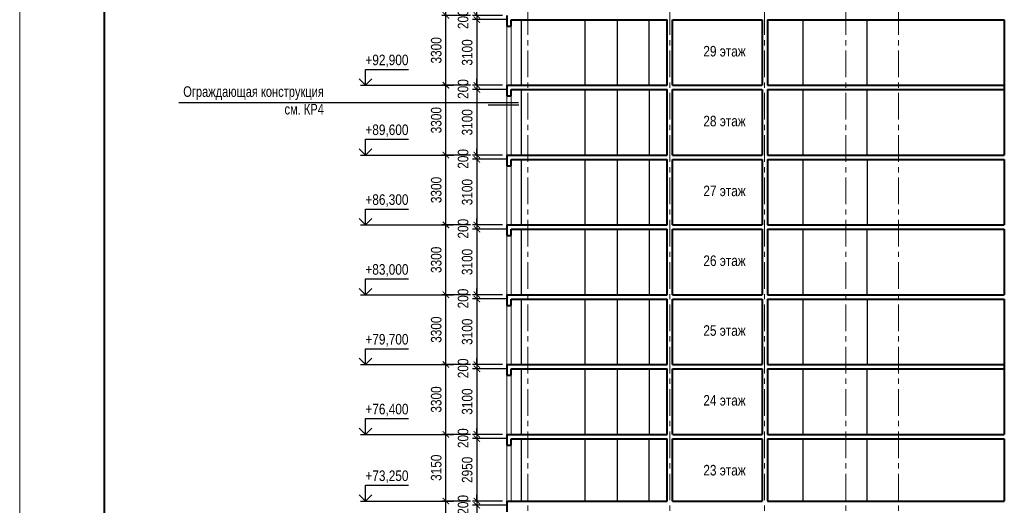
# Model space of a CAD drawing. Header units: millimetres. Extents: x 12039 to 98410, y -32246 to 145954.
# Tile 14 of 17: x 12039 to 58541, y 80404 to 103354. Entities that reach past the tile are written whole.
import ezdxf

# ---------------------------------------------------------------- set-up
doc = ezdxf.new("R2010")
doc.units = ezdxf.units.MM
doc.linetypes.add('CENTER', pattern=[2, 1.25, -0.25, 0.25, -0.25])
for name, color, linetype, lineweight in [('СК-040-С(тены)', 12, 'Continuous', 40), ('СК-050-П(литы перекрытия)', 5, 'Continuous', 40), ('СК-100-О(си)', 7, 'CENTER', 15), ('СК-110-О-РАЗМЕРЫ', 7, 'Continuous', 15), ('СК-200-Р(амка)', 7, 'Continuous', 40), ('СК-210-Р-РАМКА ЛИНИИ ТОНКИЕ', 7, 'Continuous', 15), ('СК-400-Т(екст)', 7, 'Continuous', 20)]:
    doc.layers.add(name, color=color, linetype=linetype, lineweight=lineweight)
for name, color, linetype in [('Т-ВЫНОСКИ.АР-061', 7, 'Continuous'), ('текст', 7, 'Continuous'), ('Чертеж и Рисунок', 7, 'Continuous')]:
    doc.layers.add(name, color=color, linetype=linetype)
doc.styles.add('RUSS', font='arial.ttf', dxfattribs={"width": 0.8})
doc.styles.get("Standard").update_dxf_attribs({"font": 'arial.ttf'})
doc.dimstyles.new('100-200', dxfattribs={"dimscale": 0, "dimtxt": 500, "dimasz": 300, "dimexe": 200, "dimexo": 200, "dimgap": 200, "dimtad": 1, "dimdec": 0, "dimzin": 0, "dimdsep": 46, "dimtxsty": 'Standard', "dimblk": 'ARCHTICK', "dimcen": 0.096, "dimdle": 200, "dimclrd": 7, "dimclre": 7, "dimclrt": 256, "dimadec": 0, "dimazin": 0, "dimtfac": 1, "dimtdec": 0, "dimtmove": 2, "dimatfit": 3, "dimldrblk": 'OBLIQUE', "dimfxl": 1, "dimtolj": 1, "dimtzin": 0, "dimarcsym": 0})

# ---------------------------------------------------------------- blocks, each defined once
blk = doc.blocks.new('_ArchTick')
at = {"color": 0, "linetype": 'ByBlock', "const_width": 0.15}
blk.add_lwpolyline([(-0.5, -0.5), (0.5, 0.5)], dxfattribs=at)
blk = doc.blocks.new('*D46')
at = {"layer": 'Defpoints', "color": 0, "transparency": 16777216}
for p in [(32169, 103555), (33531, 103555), (33531, 100255)]:
    blk.add_point(p, dxfattribs=at)
at = {"layer": 'СК-110-О-РАЗМЕРЫ', "color": 7, "lineweight": -2, "transparency": 16777216}
for p, q in [((32169, 100055), (32169, 103755)), ((33331, 103555), (31969, 103555)), ((33331, 100255), (31969, 100255))]:
    blk.add_line(p, q, dxfattribs=at)
at = {"layer": 'СК-110-О-РАЗМЕРЫ', "color": 7, "lineweight": -2, "transparency": 16777216, "xscale": 300, "yscale": 300, "zscale": 300}
for p, rotation in [((32169, 103555), 90), ((32169, 100255), 270)]:
    blk.add_blockref('_ArchTick', p, dxfattribs=dict(at, rotation=rotation))
at = {"layer": 'СК-110-О-РАЗМЕРЫ', "transparency": 16777216, "insert": (31713, 101905), "char_height": 500, "attachment_point": 5, "rotation": 90, "style": 'RUSS'}
blk.add_mtext('\\A1;3300', dxfattribs=at)
blk = doc.blocks.new('_Oblique')
at = {"color": 0, "linetype": 'ByBlock', "lineweight": -2}
blk.add_line((-0.5, -0.5), (0.5, 0.5), dxfattribs=at)
blk = doc.blocks.new('*D47')
at = {"layer": 'Defpoints', "color": 0, "transparency": 16777216}
for p in [(33631, 103355), (35041, 103555), (35245, 103355)]:
    blk.add_point(p, dxfattribs=at)
at = {"layer": 'СК-110-О-РАЗМЕРЫ', "color": 7, "lineweight": -2, "transparency": 16777216}
for p, q in [((33631, 103555), (33631, 103855)), ((34841, 103555), (33431, 103555)), ((35045, 103355), (33431, 103355)), ((33631, 103555), (33631, 103355)), ((33631, 103355), (33631, 103055))]:
    blk.add_line(p, q, dxfattribs=at)
at = {"layer": 'СК-110-О-РАЗМЕРЫ', "color": 7, "lineweight": -2, "transparency": 16777216, "xscale": 300, "yscale": 300, "zscale": 300}
for p, rotation in [((33631, 103555), 270), ((33631, 103355), 90)]:
    blk.add_blockref('_ArchTick', p, dxfattribs=dict(at, rotation=rotation))
at = {"layer": 'СК-110-О-РАЗМЕРЫ', "transparency": 16777216, "insert": (32981, 103376), "char_height": 500, "attachment_point": 5, "rotation": 90, "style": 'RUSS'}
blk.add_mtext('\\A1;200', dxfattribs=at)
blk = doc.blocks.new('*D48')
at = {"layer": 'Defpoints', "color": 0, "transparency": 16777216}
for p in [(34817, 103355), (33631, 100255), (34539, 100255)]:
    blk.add_point(p, dxfattribs=at)
at = {"layer": 'СК-110-О-РАЗМЕРЫ', "color": 7, "lineweight": -2, "transparency": 16777216}
for p, q in [((34617, 103355), (33431, 103355)), ((33631, 103555), (33631, 100055)), ((34339, 100255), (33431, 100255))]:
    blk.add_line(p, q, dxfattribs=at)
at = {"layer": 'СК-110-О-РАЗМЕРЫ', "color": 7, "lineweight": -2, "transparency": 16777216, "xscale": 300, "yscale": 300, "zscale": 300}
for p, rotation in [((33631, 103355), 90), ((33631, 100255), 270)]:
    blk.add_blockref('_ArchTick', p, dxfattribs=dict(at, rotation=rotation))
at = {"layer": 'СК-110-О-РАЗМЕРЫ', "transparency": 16777216, "insert": (33175, 101805), "char_height": 500, "attachment_point": 5, "rotation": 90, "style": 'RUSS'}
blk.add_mtext('\\A1;3100', dxfattribs=at)
blk = doc.blocks.new('*D49')
at = {"layer": 'Defpoints', "color": 0, "transparency": 16777216}
for p in [(32169, 100255), (33531, 100255), (33531, 96955)]:
    blk.add_point(p, dxfattribs=at)
at = {"layer": 'СК-110-О-РАЗМЕРЫ', "color": 7, "lineweight": -2, "transparency": 16777216}
for p, q in [((32169, 96755), (32169, 100455)), ((33331, 100255), (31969, 100255)), ((33331, 96955), (31969, 96955))]:
    blk.add_line(p, q, dxfattribs=at)
at = {"layer": 'СК-110-О-РАЗМЕРЫ', "color": 7, "lineweight": -2, "transparency": 16777216, "xscale": 300, "yscale": 300, "zscale": 300}
for p, rotation in [((32169, 100255), 90), ((32169, 96955), 270)]:
    blk.add_blockref('_ArchTick', p, dxfattribs=dict(at, rotation=rotation))
at = {"layer": 'СК-110-О-РАЗМЕРЫ', "transparency": 16777216, "insert": (31713, 98605), "char_height": 500, "attachment_point": 5, "rotation": 90, "style": 'RUSS'}
blk.add_mtext('\\A1;3300', dxfattribs=at)
blk = doc.blocks.new('*D50')
at = {"layer": 'Defpoints', "color": 0, "transparency": 16777216}
for p in [(33631, 100055), (35041, 100255), (35245, 100055)]:
    blk.add_point(p, dxfattribs=at)
at = {"layer": 'СК-110-О-РАЗМЕРЫ', "color": 7, "lineweight": -2, "transparency": 16777216}
for p, q in [((33631, 100255), (33631, 100555)), ((34841, 100255), (33431, 100255)), ((35045, 100055), (33431, 100055)), ((33631, 100255), (33631, 100055)), ((33631, 100055), (33631, 99755))]:
    blk.add_line(p, q, dxfattribs=at)
at = {"layer": 'СК-110-О-РАЗМЕРЫ', "color": 7, "lineweight": -2, "transparency": 16777216, "xscale": 300, "yscale": 300, "zscale": 300}
for p, rotation in [((33631, 100255), 270), ((33631, 100055), 90)]:
    blk.add_blockref('_ArchTick', p, dxfattribs=dict(at, rotation=rotation))
at = {"layer": 'СК-110-О-РАЗМЕРЫ', "transparency": 16777216, "insert": (32981, 100076), "char_height": 500, "attachment_point": 5, "rotation": 90, "style": 'RUSS'}
blk.add_mtext('\\A1;200', dxfattribs=at)
blk = doc.blocks.new('*D51')
at = {"layer": 'Defpoints', "color": 0, "transparency": 16777216}
for p in [(34817, 100055), (33631, 96955), (34539, 96955)]:
    blk.add_point(p, dxfattribs=at)
at = {"layer": 'СК-110-О-РАЗМЕРЫ', "color": 7, "lineweight": -2, "transparency": 16777216}
for p, q in [((34617, 100055), (33431, 100055)), ((33631, 100255), (33631, 96755)), ((34339, 96955), (33431, 96955))]:
    blk.add_line(p, q, dxfattribs=at)
at = {"layer": 'СК-110-О-РАЗМЕРЫ', "color": 7, "lineweight": -2, "transparency": 16777216, "xscale": 300, "yscale": 300, "zscale": 300}
for p, rotation in [((33631, 100055), 90), ((33631, 96955), 270)]:
    blk.add_blockref('_ArchTick', p, dxfattribs=dict(at, rotation=rotation))
at = {"layer": 'СК-110-О-РАЗМЕРЫ', "transparency": 16777216, "insert": (33175, 98505), "char_height": 500, "attachment_point": 5, "rotation": 90, "style": 'RUSS'}
blk.add_mtext('\\A1;3100', dxfattribs=at)
blk = doc.blocks.new('*D52')
at = {"layer": 'Defpoints', "color": 0, "transparency": 16777216}
for p in [(32169, 96955), (33531, 96955), (33531, 93655)]:
    blk.add_point(p, dxfattribs=at)
at = {"layer": 'СК-110-О-РАЗМЕРЫ', "color": 7, "lineweight": -2, "transparency": 16777216}
for p, q in [((33331, 96955), (31969, 96955)), ((32169, 93455), (32169, 97155)), ((33331, 93655), (31969, 93655))]:
    blk.add_line(p, q, dxfattribs=at)
at = {"layer": 'СК-110-О-РАЗМЕРЫ', "color": 7, "lineweight": -2, "transparency": 16777216, "xscale": 300, "yscale": 300, "zscale": 300}
for p, rotation in [((32169, 96955), 90), ((32169, 93655), 270)]:
    blk.add_blockref('_ArchTick', p, dxfattribs=dict(at, rotation=rotation))
at = {"layer": 'СК-110-О-РАЗМЕРЫ', "transparency": 16777216, "insert": (31713, 95305), "char_height": 500, "attachment_point": 5, "rotation": 90, "style": 'RUSS'}
blk.add_mtext('\\A1;3300', dxfattribs=at)
blk = doc.blocks.new('*D53')
at = {"layer": 'Defpoints', "color": 0, "transparency": 16777216}
for p in [(33631, 96755), (35041, 96955), (35245, 96755)]:
    blk.add_point(p, dxfattribs=at)
at = {"layer": 'СК-110-О-РАЗМЕРЫ', "color": 7, "lineweight": -2, "transparency": 16777216}
for p, q in [((33631, 96955), (33631, 97255)), ((34841, 96955), (33431, 96955)), ((35045, 96755), (33431, 96755)), ((33631, 96955), (33631, 96755)), ((33631, 96755), (33631, 96455))]:
    blk.add_line(p, q, dxfattribs=at)
at = {"layer": 'СК-110-О-РАЗМЕРЫ', "color": 7, "lineweight": -2, "transparency": 16777216, "xscale": 300, "yscale": 300, "zscale": 300}
for p, rotation in [((33631, 96955), 270), ((33631, 96755), 90)]:
    blk.add_blockref('_ArchTick', p, dxfattribs=dict(at, rotation=rotation))
at = {"layer": 'СК-110-О-РАЗМЕРЫ', "transparency": 16777216, "insert": (32981, 96776), "char_height": 500, "attachment_point": 5, "rotation": 90, "style": 'RUSS'}
blk.add_mtext('\\A1;200', dxfattribs=at)
blk = doc.blocks.new('*D54')
at = {"layer": 'Defpoints', "color": 0, "transparency": 16777216}
for p in [(34817, 96755), (33631, 93655), (34539, 93655)]:
    blk.add_point(p, dxfattribs=at)
at = {"layer": 'СК-110-О-РАЗМЕРЫ', "color": 7, "lineweight": -2, "transparency": 16777216}
for p, q in [((34617, 96755), (33431, 96755)), ((33631, 96955), (33631, 93455)), ((34339, 93655), (33431, 93655))]:
    blk.add_line(p, q, dxfattribs=at)
at = {"layer": 'СК-110-О-РАЗМЕРЫ', "color": 7, "lineweight": -2, "transparency": 16777216, "xscale": 300, "yscale": 300, "zscale": 300}
for p, rotation in [((33631, 96755), 90), ((33631, 93655), 270)]:
    blk.add_blockref('_ArchTick', p, dxfattribs=dict(at, rotation=rotation))
at = {"layer": 'СК-110-О-РАЗМЕРЫ', "transparency": 16777216, "insert": (33175, 95205), "char_height": 500, "attachment_point": 5, "rotation": 90, "style": 'RUSS'}
blk.add_mtext('\\A1;3100', dxfattribs=at)
blk = doc.blocks.new('*D55')
at = {"layer": 'Defpoints', "color": 0, "transparency": 16777216}
for p in [(32169, 93655), (33531, 93655), (33531, 90355)]:
    blk.add_point(p, dxfattribs=at)
at = {"layer": 'СК-110-О-РАЗМЕРЫ', "color": 7, "lineweight": -2, "transparency": 16777216}
for p, q in [((33331, 93655), (31969, 93655)), ((32169, 90155), (32169, 93855)), ((33331, 90355), (31969, 90355))]:
    blk.add_line(p, q, dxfattribs=at)
at = {"layer": 'СК-110-О-РАЗМЕРЫ', "color": 7, "lineweight": -2, "transparency": 16777216, "xscale": 300, "yscale": 300, "zscale": 300}
for p, rotation in [((32169, 93655), 90), ((32169, 90355), 270)]:
    blk.add_blockref('_ArchTick', p, dxfattribs=dict(at, rotation=rotation))
at = {"layer": 'СК-110-О-РАЗМЕРЫ', "transparency": 16777216, "insert": (31713, 92005), "char_height": 500, "attachment_point": 5, "rotation": 90, "style": 'RUSS'}
blk.add_mtext('\\A1;3300', dxfattribs=at)
blk = doc.blocks.new('*D56')
at = {"layer": 'Defpoints', "color": 0, "transparency": 16777216}
for p in [(35041, 93655), (33631, 93455), (35245, 93455)]:
    blk.add_point(p, dxfattribs=at)
at = {"layer": 'СК-110-О-РАЗМЕРЫ', "color": 7, "lineweight": -2, "transparency": 16777216}
for p, q in [((33631, 93655), (33631, 93955)), ((34841, 93655), (33431, 93655)), ((33631, 93655), (33631, 93455)), ((35045, 93455), (33431, 93455)), ((33631, 93455), (33631, 93155))]:
    blk.add_line(p, q, dxfattribs=at)
at = {"layer": 'СК-110-О-РАЗМЕРЫ', "color": 7, "lineweight": -2, "transparency": 16777216, "xscale": 300, "yscale": 300, "zscale": 300}
for p, rotation in [((33631, 93655), 270), ((33631, 93455), 90)]:
    blk.add_blockref('_ArchTick', p, dxfattribs=dict(at, rotation=rotation))
at = {"layer": 'СК-110-О-РАЗМЕРЫ', "transparency": 16777216, "insert": (32981, 93476), "char_height": 500, "attachment_point": 5, "rotation": 90, "style": 'RUSS'}
blk.add_mtext('\\A1;200', dxfattribs=at)
blk = doc.blocks.new('*D57')
at = {"layer": 'Defpoints', "color": 0, "transparency": 16777216}
for p in [(34817, 93455), (33631, 90355), (34539, 90355)]:
    blk.add_point(p, dxfattribs=at)
at = {"layer": 'СК-110-О-РАЗМЕРЫ', "color": 7, "lineweight": -2, "transparency": 16777216}
for p, q in [((33631, 93655), (33631, 90155)), ((34617, 93455), (33431, 93455)), ((34339, 90355), (33431, 90355))]:
    blk.add_line(p, q, dxfattribs=at)
at = {"layer": 'СК-110-О-РАЗМЕРЫ', "color": 7, "lineweight": -2, "transparency": 16777216, "xscale": 300, "yscale": 300, "zscale": 300}
for p, rotation in [((33631, 93455), 90), ((33631, 90355), 270)]:
    blk.add_blockref('_ArchTick', p, dxfattribs=dict(at, rotation=rotation))
at = {"layer": 'СК-110-О-РАЗМЕРЫ', "transparency": 16777216, "insert": (33175, 91905), "char_height": 500, "attachment_point": 5, "rotation": 90, "style": 'RUSS'}
blk.add_mtext('\\A1;3100', dxfattribs=at)
blk = doc.blocks.new('*D58')
at = {"layer": 'Defpoints', "color": 0, "transparency": 16777216}
for p in [(32169, 90355), (33531, 90355), (33531, 87055)]:
    blk.add_point(p, dxfattribs=at)
at = {"layer": 'СК-110-О-РАЗМЕРЫ', "color": 7, "lineweight": -2, "transparency": 16777216}
for p, q in [((33331, 90355), (31969, 90355)), ((32169, 86855), (32169, 90555)), ((33331, 87055), (31969, 87055))]:
    blk.add_line(p, q, dxfattribs=at)
at = {"layer": 'СК-110-О-РАЗМЕРЫ', "color": 7, "lineweight": -2, "transparency": 16777216, "xscale": 300, "yscale": 300, "zscale": 300}
for p, rotation in [((32169, 90355), 90), ((32169, 87055), 270)]:
    blk.add_blockref('_ArchTick', p, dxfattribs=dict(at, rotation=rotation))
at = {"layer": 'СК-110-О-РАЗМЕРЫ', "transparency": 16777216, "insert": (31713, 88705), "char_height": 500, "attachment_point": 5, "rotation": 90, "style": 'RUSS'}
blk.add_mtext('\\A1;3300', dxfattribs=at)
blk = doc.blocks.new('*D59')
at = {"layer": 'Defpoints', "color": 0, "transparency": 16777216}
for p in [(35041, 90355), (33631, 90155), (35245, 90155)]:
    blk.add_point(p, dxfattribs=at)
at = {"layer": 'СК-110-О-РАЗМЕРЫ', "color": 7, "lineweight": -2, "transparency": 16777216}
for p, q in [((34841, 90355), (33431, 90355)), ((33631, 90355), (33631, 90655)), ((33631, 90355), (33631, 90155)), ((35045, 90155), (33431, 90155)), ((33631, 90155), (33631, 89855))]:
    blk.add_line(p, q, dxfattribs=at)
at = {"layer": 'СК-110-О-РАЗМЕРЫ', "color": 7, "lineweight": -2, "transparency": 16777216, "xscale": 300, "yscale": 300, "zscale": 300}
for p, rotation in [((33631, 90355), 270), ((33631, 90155), 90)]:
    blk.add_blockref('_ArchTick', p, dxfattribs=dict(at, rotation=rotation))
at = {"layer": 'СК-110-О-РАЗМЕРЫ', "transparency": 16777216, "insert": (32981, 90176), "char_height": 500, "attachment_point": 5, "rotation": 90, "style": 'RUSS'}
blk.add_mtext('\\A1;200', dxfattribs=at)
blk = doc.blocks.new('*D60')
at = {"layer": 'Defpoints', "color": 0, "transparency": 16777216}
for p in [(34817, 90155), (33631, 87055), (34539, 87055)]:
    blk.add_point(p, dxfattribs=at)
at = {"layer": 'СК-110-О-РАЗМЕРЫ', "color": 7, "lineweight": -2, "transparency": 16777216}
for p, q in [((33631, 90355), (33631, 86855)), ((34617, 90155), (33431, 90155)), ((34339, 87055), (33431, 87055))]:
    blk.add_line(p, q, dxfattribs=at)
at = {"layer": 'СК-110-О-РАЗМЕРЫ', "color": 7, "lineweight": -2, "transparency": 16777216, "xscale": 300, "yscale": 300, "zscale": 300}
for p, rotation in [((33631, 90155), 90), ((33631, 87055), 270)]:
    blk.add_blockref('_ArchTick', p, dxfattribs=dict(at, rotation=rotation))
at = {"layer": 'СК-110-О-РАЗМЕРЫ', "transparency": 16777216, "insert": (33175, 88605), "char_height": 500, "attachment_point": 5, "rotation": 90, "style": 'RUSS'}
blk.add_mtext('\\A1;3100', dxfattribs=at)
blk = doc.blocks.new('*D61')
at = {"layer": 'Defpoints', "color": 0, "transparency": 16777216}
for p in [(32169, 87055), (33531, 87055), (33531, 83755)]:
    blk.add_point(p, dxfattribs=at)
at = {"layer": 'СК-110-О-РАЗМЕРЫ', "color": 7, "lineweight": -2, "transparency": 16777216}
for p, q in [((33331, 87055), (31969, 87055)), ((32169, 83555), (32169, 87255)), ((33331, 83755), (31969, 83755))]:
    blk.add_line(p, q, dxfattribs=at)
at = {"layer": 'СК-110-О-РАЗМЕРЫ', "color": 7, "lineweight": -2, "transparency": 16777216, "xscale": 300, "yscale": 300, "zscale": 300}
for p, rotation in [((32169, 87055), 90), ((32169, 83755), 270)]:
    blk.add_blockref('_ArchTick', p, dxfattribs=dict(at, rotation=rotation))
at = {"layer": 'СК-110-О-РАЗМЕРЫ', "transparency": 16777216, "insert": (31713, 85405), "char_height": 500, "attachment_point": 5, "rotation": 90, "style": 'RUSS'}
blk.add_mtext('\\A1;3300', dxfattribs=at)
blk = doc.blocks.new('*D62')
at = {"layer": 'Defpoints', "color": 0, "transparency": 16777216}
for p in [(35041, 87055), (33631, 86855), (35245, 86855)]:
    blk.add_point(p, dxfattribs=at)
at = {"layer": 'СК-110-О-РАЗМЕРЫ', "color": 7, "lineweight": -2, "transparency": 16777216}
for p, q in [((34841, 87055), (33431, 87055)), ((33631, 87055), (33631, 87355)), ((33631, 87055), (33631, 86855)), ((35045, 86855), (33431, 86855)), ((33631, 86855), (33631, 86555))]:
    blk.add_line(p, q, dxfattribs=at)
at = {"layer": 'СК-110-О-РАЗМЕРЫ', "color": 7, "lineweight": -2, "transparency": 16777216, "xscale": 300, "yscale": 300, "zscale": 300}
for p, rotation in [((33631, 87055), 270), ((33631, 86855), 90)]:
    blk.add_blockref('_ArchTick', p, dxfattribs=dict(at, rotation=rotation))
at = {"layer": 'СК-110-О-РАЗМЕРЫ', "transparency": 16777216, "insert": (32981, 86876), "char_height": 500, "attachment_point": 5, "rotation": 90, "style": 'RUSS'}
blk.add_mtext('\\A1;200', dxfattribs=at)
blk = doc.blocks.new('*D63')
at = {"layer": 'Defpoints', "color": 0, "transparency": 16777216}
for p in [(34817, 86855), (33631, 83755), (34539, 83755)]:
    blk.add_point(p, dxfattribs=at)
at = {"layer": 'СК-110-О-РАЗМЕРЫ', "color": 7, "lineweight": -2, "transparency": 16777216}
for p, q in [((33631, 87055), (33631, 83555)), ((34617, 86855), (33431, 86855)), ((34339, 83755), (33431, 83755))]:
    blk.add_line(p, q, dxfattribs=at)
at = {"layer": 'СК-110-О-РАЗМЕРЫ', "color": 7, "lineweight": -2, "transparency": 16777216, "xscale": 300, "yscale": 300, "zscale": 300}
for p, rotation in [((33631, 86855), 90), ((33631, 83755), 270)]:
    blk.add_blockref('_ArchTick', p, dxfattribs=dict(at, rotation=rotation))
at = {"layer": 'СК-110-О-РАЗМЕРЫ', "transparency": 16777216, "insert": (33175, 85305), "char_height": 500, "attachment_point": 5, "rotation": 90, "style": 'RUSS'}
blk.add_mtext('\\A1;3100', dxfattribs=at)
blk = doc.blocks.new('*D64')
at = {"layer": 'Defpoints', "color": 0, "transparency": 16777216}
for p in [(32169, 83755), (33531, 83755), (33531, 80605)]:
    blk.add_point(p, dxfattribs=at)
at = {"layer": 'СК-110-О-РАЗМЕРЫ', "color": 7, "lineweight": -2, "transparency": 16777216}
for p, q in [((33331, 83755), (31969, 83755)), ((32169, 80405), (32169, 83955)), ((33331, 80605), (31969, 80605))]:
    blk.add_line(p, q, dxfattribs=at)
at = {"layer": 'СК-110-О-РАЗМЕРЫ', "color": 7, "lineweight": -2, "transparency": 16777216, "xscale": 300, "yscale": 300, "zscale": 300}
for p, rotation in [((32169, 83755), 90), ((32169, 80605), 270)]:
    blk.add_blockref('_ArchTick', p, dxfattribs=dict(at, rotation=rotation))
at = {"layer": 'СК-110-О-РАЗМЕРЫ', "transparency": 16777216, "insert": (31713, 82180), "char_height": 500, "attachment_point": 5, "rotation": 90, "style": 'RUSS'}
blk.add_mtext('\\A1;3150', dxfattribs=at)
blk = doc.blocks.new('*D65')
at = {"layer": 'Defpoints', "color": 0, "transparency": 16777216}
for p in [(35041, 83755), (33631, 83555), (35245, 83555)]:
    blk.add_point(p, dxfattribs=at)
at = {"layer": 'СК-110-О-РАЗМЕРЫ', "color": 7, "lineweight": -2, "transparency": 16777216}
for p, q in [((34841, 83755), (33431, 83755)), ((33631, 83755), (33631, 84055)), ((33631, 83755), (33631, 83555)), ((35045, 83555), (33431, 83555)), ((33631, 83555), (33631, 83255))]:
    blk.add_line(p, q, dxfattribs=at)
at = {"layer": 'СК-110-О-РАЗМЕРЫ', "color": 7, "lineweight": -2, "transparency": 16777216, "xscale": 300, "yscale": 300, "zscale": 300}
for p, rotation in [((33631, 83755), 270), ((33631, 83555), 90)]:
    blk.add_blockref('_ArchTick', p, dxfattribs=dict(at, rotation=rotation))
at = {"layer": 'СК-110-О-РАЗМЕРЫ', "transparency": 16777216, "insert": (32981, 83576), "char_height": 500, "attachment_point": 5, "rotation": 90, "style": 'RUSS'}
blk.add_mtext('\\A1;200', dxfattribs=at)
blk = doc.blocks.new('*D66')
at = {"layer": 'Defpoints', "color": 0, "transparency": 16777216}
for p in [(34817, 83555), (33631, 80605), (34539, 80605)]:
    blk.add_point(p, dxfattribs=at)
at = {"layer": 'СК-110-О-РАЗМЕРЫ', "color": 7, "lineweight": -2, "transparency": 16777216}
for p, q in [((33631, 83755), (33631, 80405)), ((34617, 83555), (33431, 83555)), ((34339, 80605), (33431, 80605))]:
    blk.add_line(p, q, dxfattribs=at)
at = {"layer": 'СК-110-О-РАЗМЕРЫ', "color": 7, "lineweight": -2, "transparency": 16777216, "xscale": 300, "yscale": 300, "zscale": 300}
for p, rotation in [((33631, 83555), 90), ((33631, 80605), 270)]:
    blk.add_blockref('_ArchTick', p, dxfattribs=dict(at, rotation=rotation))
at = {"layer": 'СК-110-О-РАЗМЕРЫ', "transparency": 16777216, "insert": (33175, 82080), "char_height": 500, "attachment_point": 5, "rotation": 90, "style": 'RUSS'}
blk.add_mtext('\\A1;2950', dxfattribs=at)
blk = doc.blocks.new('*D67')
at = {"layer": 'Defpoints', "color": 0, "transparency": 16777216}
for p in [(32169, 80605), (33531, 80605), (33531, 77455)]:
    blk.add_point(p, dxfattribs=at)
at = {"layer": 'СК-110-О-РАЗМЕРЫ', "color": 7, "lineweight": -2, "transparency": 16777216}
for p, q in [((33331, 80605), (31969, 80605)), ((32169, 77255), (32169, 80805)), ((33331, 77455), (31969, 77455))]:
    blk.add_line(p, q, dxfattribs=at)
at = {"layer": 'СК-110-О-РАЗМЕРЫ', "color": 7, "lineweight": -2, "transparency": 16777216, "xscale": 300, "yscale": 300, "zscale": 300}
for p, rotation in [((32169, 80605), 90), ((32169, 77455), 270)]:
    blk.add_blockref('_ArchTick', p, dxfattribs=dict(at, rotation=rotation))
at = {"layer": 'СК-110-О-РАЗМЕРЫ', "transparency": 16777216, "insert": (31713, 79030), "char_height": 500, "attachment_point": 5, "rotation": 90, "style": 'RUSS'}
blk.add_mtext('\\A1;3150', dxfattribs=at)
blk = doc.blocks.new('*D68')
at = {"layer": 'Defpoints', "color": 0, "transparency": 16777216}
for p in [(35041, 80605), (33631, 80405), (35245, 80405)]:
    blk.add_point(p, dxfattribs=at)
at = {"layer": 'СК-110-О-РАЗМЕРЫ', "color": 7, "lineweight": -2, "transparency": 16777216}
for p, q in [((34841, 80605), (33431, 80605)), ((33631, 80605), (33631, 80905)), ((33631, 80605), (33631, 80405)), ((35045, 80405), (33431, 80405)), ((33631, 80405), (33631, 80105))]:
    blk.add_line(p, q, dxfattribs=at)
at = {"layer": 'СК-110-О-РАЗМЕРЫ', "color": 7, "lineweight": -2, "transparency": 16777216, "xscale": 300, "yscale": 300, "zscale": 300}
for p, rotation in [((33631, 80605), 270), ((33631, 80405), 90)]:
    blk.add_blockref('_ArchTick', p, dxfattribs=dict(at, rotation=rotation))
at = {"layer": 'СК-110-О-РАЗМЕРЫ', "transparency": 16777216, "insert": (32981, 80426), "char_height": 500, "attachment_point": 5, "rotation": 90, "style": 'RUSS'}
blk.add_mtext('\\A1;200', dxfattribs=at)
blk = doc.blocks.new('*D69')
at = {"layer": 'Defpoints', "color": 0, "transparency": 16777216}
for p in [(34817, 80405), (33631, 77455), (34539, 77455)]:
    blk.add_point(p, dxfattribs=at)
at = {"layer": 'СК-110-О-РАЗМЕРЫ', "color": 7, "lineweight": -2, "transparency": 16777216}
for p, q in [((33631, 80605), (33631, 77255)), ((34617, 80405), (33431, 80405)), ((34339, 77455), (33431, 77455))]:
    blk.add_line(p, q, dxfattribs=at)
at = {"layer": 'СК-110-О-РАЗМЕРЫ', "color": 7, "lineweight": -2, "transparency": 16777216, "xscale": 300, "yscale": 300, "zscale": 300}
for p, rotation in [((33631, 80405), 90), ((33631, 77455), 270)]:
    blk.add_blockref('_ArchTick', p, dxfattribs=dict(at, rotation=rotation))
at = {"layer": 'СК-110-О-РАЗМЕРЫ', "transparency": 16777216, "insert": (33175, 78930), "char_height": 500, "attachment_point": 5, "rotation": 90, "style": 'RUSS'}
blk.add_mtext('\\A1;2950', dxfattribs=at)

msp = doc.modelspace()

# ---------------------------------------------------------------- linework, layer by layer
at = {"layer": 'СК-040-С(тены)', "lineweight": 30}
for p, q in [((35740.5, 100253.3), (35740.5, 103353.3)), ((38740.5, 100253.3), (38740.5, 103353.3)), ((40258, 103353.3), (40258, 100253.3)), ((41758, 103353.3), (41758, 100253.3)), ((49020.1, 103353.3), (49020.1, 100253.3)), ((52055.6, 103353.3), (52055.6, 100253.3)), ((35740.5, 96953.3), (35740.5, 100053.3)), ((38740.5, 96953.3), (38740.5, 100053.3)), ((40260.5, 100053.3), (40260.5, 96953.3)), ((41760.5, 100053.3), (41760.5, 96953.3)), ((49020.1, 100053.3), (49020.1, 96953.3)), ((52055.6, 100053.3), (52055.6, 96953.3)), ((35740.5, 93653.3), (35740.5, 96753.3)), ((38740.5, 93653.3), (38740.5, 96753.3)), ((40261.8, 96753.3), (40261.8, 93653.3)), ((41761.8, 96753.3), (41761.8, 93653.3)), ((49022.6, 96753.3), (49022.6, 93653.3)), ((52058.1, 96753.3), (52058.1, 93653.3)), ((35740.5, 90353.3), (35740.5, 93453.3)), ((38740.5, 90353.3), (38740.5, 93453.3)), ((40261.8, 93453.3), (40261.8, 90353.3)), ((41761.8, 93453.3), (41761.8, 90353.3)), ((49020.1, 93453.3), (49020.1, 90353.3)), ((52055.6, 93453.3), (52055.6, 90353.3)), ((35740.5, 87053.3), (35740.5, 90153.3)), ((38740.5, 87053.3), (38740.5, 90153.3)), ((40260.5, 90153.3), (40260.5, 87053.3)), ((41760.5, 90153.3), (41760.5, 87053.3)), ((49021.4, 90153.3), (49021.4, 87053.3)), ((52056.8, 90153.3), (52056.8, 87053.3)), ((35740.5, 83753.3), (35740.5, 86853.3)), ((38740.5, 83753.3), (38740.5, 86853.3)), ((40260.5, 86853.3), (40260.5, 83753.3)), ((41760.5, 86853.3), (41760.5, 83753.3)), ((49020.1, 86853.3), (49020.1, 83753.3)), ((52055.6, 86853.3), (52055.6, 83753.3)), ((35740.5, 80603.3), (35740.5, 83553.3)), ((38740.5, 80603.3), (38740.5, 83553.3)), ((40258, 83553.3), (40258, 80603.3)), ((41758, 83553.3), (41758, 80603.3)), ((49018.9, 83553.3), (49018.9, 80603.3)), ((52054.3, 83553.3), (52054.3, 80603.3))]:
    msp.add_line(p, q, dxfattribs=at)
at = {"layer": 'СК-040-С(тены)'}
for p, q in [((42615.5, 100253.3), (42615.5, 103353.3)), ((42865.5, 100253.3), (42865.5, 103353.3)), ((47105.3, 103353.3), (47105.3, 100253.3)), ((47355.3, 103353.3), (47355.3, 100253.3)), ((58540.6, 103353.3), (58540.6, 96953.3)), ((42615.5, 96953.3), (42615.5, 100053.3)), ((42865.5, 96953.3), (42865.5, 100053.3)), ((47105.3, 100053.3), (47105.3, 96953.3)), ((47355.3, 100053.3), (47355.3, 96953.3)), ((42615.5, 93653.3), (42615.5, 96753.3)), ((42865.5, 93653.3), (42865.5, 96753.3)), ((47105.3, 96753.3), (47105.3, 93653.3)), ((47355.3, 96753.3), (47355.3, 93653.3)), ((58540.6, 96753.3), (58540.6, 93653.3)), ((42615.5, 90353.3), (42615.5, 93453.3)), ((42865.5, 90353.3), (42865.5, 93453.3)), ((47105.3, 93453.3), (47105.3, 90353.3)), ((47355.3, 93453.3), (47355.3, 90353.3)), ((58540.6, 93453.3), (58540.6, 90353.3)), ((42615.5, 87053.3), (42615.5, 90153.3)), ((42865.5, 87053.3), (42865.5, 90153.3)), ((47105.3, 90153.3), (47105.3, 87053.3)), ((47355.3, 90153.3), (47355.3, 87053.3)), ((58540.6, 90153.3), (58540.6, 83753.3)), ((42615.5, 83753.3), (42615.5, 86853.3)), ((42865.5, 83753.3), (42865.5, 86853.3)), ((47105.3, 86853.3), (47105.3, 83753.3)), ((47355.3, 86853.3), (47355.3, 83753.3)), ((42615.5, 80603.3), (42615.5, 83553.3)), ((42865.5, 80603.3), (42865.5, 83553.3)), ((47105.3, 83553.3), (47105.3, 80603.3)), ((47355.3, 83553.3), (47355.3, 80603.3)), ((58540.6, 83553.3), (58540.6, 80603.3))]:
    msp.add_line(p, q, dxfattribs=at)
at = {"layer": 'СК-050-П(литы перекрытия)', "color": 5}
for p, q in [((35041.1, 103553.3), (35041.1, 103053.3)), ((35244.9, 103053.3), (35244.9, 103353.3)), ((35244.9, 103353.3), (42615.5, 103353.3)), ((42865.5, 103353.3), (47105.3, 103353.3)), ((47355.3, 103353.3), (58540.6, 103353.3)), ((35041.1, 103053.3), (35244.9, 103053.3)), ((35041.1, 100253.3), (42615.5, 100253.3)), ((35041.1, 100253.3), (35041.1, 99753.3)), ((35244.9, 99753.3), (35244.9, 100053.3)), ((35244.9, 100053.3), (42615.5, 100053.3)), ((42865.5, 100253.3), (47105.3, 100253.3)), ((42865.5, 100053.3), (47105.3, 100053.3)), ((47355.3, 100253.3), (58540.6, 100253.3)), ((47355.3, 100053.3), (58540.6, 100053.3)), ((35041.1, 99753.3), (35244.9, 99753.3)), ((35041.1, 96953.3), (42615.5, 96953.3)), ((35041.1, 96953.3), (35041.1, 96453.3)), ((35244.9, 96453.3), (35244.9, 96753.3)), ((35244.9, 96753.3), (42615.5, 96753.3)), ((42865.5, 96953.3), (47105.3, 96953.3)), ((42865.5, 96753.3), (47105.3, 96753.3)), ((47355.3, 96953.3), (58540.6, 96953.3)), ((47355.3, 96753.3), (58540.6, 96753.3)), ((35041.1, 96453.3), (35244.9, 96453.3)), ((35041.1, 93653.3), (42615.5, 93653.3)), ((35041.1, 93653.3), (35041.1, 93153.3)), ((42865.5, 93653.3), (47105.3, 93653.3)), ((47355.3, 93653.3), (58540.6, 93653.3)), ((35041.1, 93153.3), (35244.9, 93153.3)), ((35244.9, 93153.3), (35244.9, 93453.3)), ((35244.9, 93453.3), (42615.5, 93453.3)), ((42865.5, 93453.3), (47105.3, 93453.3)), ((47355.3, 93453.3), (58540.6, 93453.3)), ((35041.1, 90353.3), (42615.5, 90353.3)), ((35041.1, 90353.3), (35041.1, 89853.3)), ((42865.5, 90353.3), (47105.3, 90353.3)), ((47355.3, 90353.3), (58540.6, 90353.3)), ((35041.1, 89853.3), (35244.9, 89853.3)), ((35244.9, 89853.3), (35244.9, 90153.3)), ((35244.9, 90153.3), (42615.5, 90153.3)), ((42865.5, 90153.3), (47105.3, 90153.3)), ((47355.3, 90153.3), (58540.6, 90153.3)), ((35041.1, 87053.3), (42615.5, 87053.3)), ((35041.1, 87053.3), (35041.1, 86553.3)), ((42865.5, 87053.3), (47105.3, 87053.3)), ((47355.3, 87053.3), (58540.6, 87053.3)), ((35041.1, 86553.3), (35244.9, 86553.3)), ((35244.9, 86553.3), (35244.9, 86853.3)), ((35244.9, 86853.3), (42615.5, 86853.3)), ((42865.5, 86853.3), (47105.3, 86853.3)), ((47355.3, 86853.3), (58540.6, 86853.3)), ((35041.1, 83753.3), (42615.5, 83753.3)), ((35041.1, 83753.3), (35041.1, 83253.3)), ((42890.5, 83753.3), (47105.3, 83753.3)), ((47355.3, 83753.3), (58540.6, 83753.3)), ((35041.1, 83253.3), (35244.9, 83253.3)), ((35244.9, 83253.3), (35244.9, 83553.3)), ((35244.9, 83553.3), (42615.5, 83553.3)), ((42865.5, 83553.3), (47105.3, 83553.3)), ((47355.3, 83553.3), (58540.6, 83553.3)), ((35041.1, 80603.3), (42615.5, 80603.3)), ((35041.1, 80603.3), (35041.1, 80103.3)), ((42865.5, 80603.3), (47105.3, 80603.3)), ((47355.3, 80603.3), (58540.6, 80603.3))]:
    msp.add_line(p, q, dxfattribs=at)
at = {"layer": 'СК-050-П(литы перекрытия)', "lineweight": 20}
for p, q in [((35041.1, 103083.3), (35041.1, 100253.3)), ((35244.9, 103083.3), (35244.9, 100253.3)), ((35041.1, 99783.3), (35041.1, 96953.3)), ((35244.9, 99783.3), (35244.9, 96953.3)), ((35041.1, 96483.3), (35041.1, 93653.3)), ((35244.9, 96483.3), (35244.9, 93653.3)), ((35041.1, 93183.3), (35041.1, 90353.3)), ((35244.9, 93183.3), (35244.9, 90353.3)), ((35041.1, 89883.3), (35041.1, 87053.3)), ((35244.9, 89883.3), (35244.9, 87053.3)), ((35041.1, 86583.3), (35041.1, 83753.3)), ((35244.9, 86583.3), (35244.9, 83753.3)), ((35041.1, 83433.3), (35041.1, 80603.3)), ((35244.9, 83433.3), (35244.9, 80603.3))]:
    msp.add_line(p, q, dxfattribs=at)
at = {"layer": 'СК-100-О(си)', "color": 2, "linetype": 'CENTER', "ltscale": 1000}
for p, q in [((36040.5, -7360.1), (36040.5, 124842.6)), ((42740.5, -7360.1), (42740.5, 124842.6)), ((47210.5, -7360.1), (47210.5, 124842.6)), ((51060.6, -7360.1), (51060.6, 124842.6)), ((53550.6, -7360.1), (53550.6, 124842.6))]:
    msp.add_line(p, q, dxfattribs=at)
at = {"layer": 'СК-200-Р(амка)'}
msp.add_line((16039.3, -31246.1), (16039.3, 144953.9), dxfattribs=at)
at = {"layer": 'СК-210-Р-РАМКА ЛИНИИ ТОНКИЕ'}
msp.add_line((12039.3, -32246.1), (12039.3, 145953.9), dxfattribs=at)
at = {"layer": 'Т-ВЫНОСКИ.АР-061', "color": 7, "linetype": 'Continuous', "lineweight": 30}
msp.add_line((34170.6, 99324.5), (35612, 99324.5), dxfattribs=at)
at = {"layer": 'текст'}
for p, q in [((28365.4, 100253.2), (28365.4, 101003.2)), ((28365.4, 101003.2), (30409.4, 101003.2)), ((28065.4, 100553.2), (28365.4, 100253.2)), ((28365.4, 100253.2), (28665.4, 100553.2)), ((28140.4, 100253.2), (28590.4, 100253.2)), ((28590.4, 100253.2), (32520.1, 100253.2)), ((28365.4, 96953.3), (28365.4, 97703.2)), ((28365.4, 97703.2), (30409.4, 97703.2)), ((28065.4, 97253.2), (28365.4, 96953.3)), ((28365.4, 96953.3), (28665.4, 97253.2)), ((28140.4, 96953.3), (28590.4, 96953.3)), ((28590.4, 96953.2), (32520.1, 96953.2)), ((28365.4, 93653.3), (28365.4, 94403.3)), ((28365.4, 94403.3), (30409.4, 94403.3)), ((28065.4, 93953.2), (28365.4, 93653.3)), ((28365.4, 93653.3), (28665.4, 93953.2)), ((28140.4, 93653.3), (28590.4, 93653.3)), ((28590.4, 93653.2), (32520.1, 93653.2)), ((28365.4, 90353.3), (28365.4, 91103.3)), ((28365.4, 91103.3), (30409.4, 91103.3)), ((28065.4, 90653.3), (28365.4, 90353.3)), ((28140.4, 90353.3), (28590.4, 90353.3)), ((28365.4, 90353.3), (28665.4, 90653.3)), ((28590.4, 90353.2), (32520.1, 90353.2)), ((28365.4, 87053.3), (28365.4, 87803.3)), ((28365.4, 87803.3), (30409.4, 87803.3)), ((28065.4, 87353.3), (28365.4, 87053.3)), ((28140.4, 87053.3), (28590.4, 87053.3)), ((28365.4, 87053.3), (28665.4, 87353.3)), ((28590.4, 87053.2), (32520.1, 87053.2)), ((28365.4, 83753.3), (28365.4, 84503.3)), ((28365.4, 84503.3), (30409.4, 84503.3)), ((28065.4, 84053.3), (28365.4, 83753.3)), ((28140.4, 83753.3), (28590.4, 83753.3)), ((28365.4, 83753.3), (28665.4, 84053.3)), ((28590.4, 83753.2), (32520.1, 83753.2)), ((28365.4, 80603.3), (28365.4, 81353.3)), ((28365.4, 81353.3), (30409.4, 81353.3)), ((28065.4, 80903.3), (28365.4, 80603.3)), ((28140.4, 80603.3), (28590.4, 80603.3)), ((28365.4, 80603.3), (28665.4, 80903.3)), ((28590.4, 80603.2), (32520.1, 80603.2))]:
    msp.add_line(p, q, dxfattribs=at)
at = {"layer": 'Чертеж и Рисунок', "linetype": 'Continuous'}
msp.add_line((19548.8, 99438.8), (35599.7, 99438.8), dxfattribs=at)

# ---------------------------------------------------------------- texts
at = {"layer": 'СК-400-Т(екст)', "color": 6, "style": 'RUSS', "width": 0.8}
for s, p in [('+92,900', (28365.4, 101201.9)), ('+89,600', (28365.4, 97901.9)), ('+86,300', (28365.4, 94601.9)), ('+83,000', (28365.4, 91301.9)), ('+79,700', (28365.4, 88001.9)), ('+76,400', (28365.4, 84701.9)), ('+73,250', (28365.4, 81551.9))]:
    msp.add_text(s, height=500, dxfattribs=at).set_placement(p)
at = {"layer": 'СК-400-Т(екст)', "color": 7, "char_height": 500, "style": 'RUSS'}
for s, insert, width, attachment_point in [('29 этаж', (44326.5, 102114.3), 2115.003, 1), ('{\\W0.75;Ограждающая конструкция\\Pсм. КР4}', (26406.2, 100206), 8589.498, 3), ('28 этаж', (44326.5, 98814.3), 2115.003, 1), ('27 этаж', (44326.5, 95514.3), 2115.003, 1), ('26 этаж', (44326.5, 92214.3), 2115.003, 1), ('25 этаж', (44326.5, 88914.3), 2115.003, 1), ('24 этаж', (44326.5, 85614.3), 2115.003, 1), ('23 этаж', (44326.5, 82314.3), 2115.003, 1)]:
    msp.add_mtext(s, dxfattribs=dict(at, insert=insert, width=width, attachment_point=attachment_point))

# ---------------------------------------------------------------- dimensions: what is measured, and where the dimension line sits
at = {"layer": 'СК-110-О-РАЗМЕРЫ'}
for base, p1, p2, picture, middle in [((32168.7, 103554.5), (33531.4, 100254.5), (33531.4, 103554.5), '*D46', (31713.3, 101904.5)), ((33630.7, 100254.5), (34817, 103354.5), (34539.3, 100254.5), '*D48', (33175.2, 101804.5)), ((32168.7, 100254.5), (33531.4, 96954.5), (33531.4, 100254.5), '*D49', (31713.3, 98604.5)), ((33630.7, 96954.5), (34817, 100054.5), (34539.3, 96954.5), '*D51', (33175.2, 98504.5)), ((32168.7, 96954.5), (33531.4, 93654.5), (33531.4, 96954.5), '*D52', (31713.3, 95304.5)), ((33630.7, 93654.5), (34817, 96754.5), (34539.3, 93654.5), '*D54', (33175.2, 95204.5)), ((32168.7, 93654.5), (33531.4, 90354.5), (33531.4, 93654.5), '*D55', (31713.3, 92004.5)), ((33630.7, 90354.5), (34817, 93454.5), (34539.3, 90354.5), '*D57', (33175.2, 91904.5)), ((32168.7, 90354.5), (33531.4, 87054.5), (33531.4, 90354.5), '*D58', (31713.3, 88704.5)), ((33630.7, 87054.5), (34817, 90154.5), (34539.3, 87054.5), '*D60', (33175.2, 88604.5)), ((32168.7, 87054.5), (33531.4, 83754.5), (33531.4, 87054.5), '*D61', (31713.3, 85404.5)), ((33630.7, 83754.5), (34817, 86854.5), (34539.3, 83754.5), '*D63', (33175.2, 85304.5)), ((32168.7, 83754.5), (33531.4, 80604.5), (33531.4, 83754.5), '*D64', (31713.3, 82179.5)), ((33630.7, 80604.5), (34817, 83554.5), (34539.3, 80604.5), '*D66', (33175.4, 82079.5)), ((32168.7, 80604.5), (33531.4, 77454.5), (33531.4, 80604.5), '*D67', (31713.3, 79029.5)), ((33630.7, 77454.5), (34817, 80404.5), (34539.3, 77454.5), '*D69', (33175.4, 78929.5))]:
    dim = msp.add_linear_dim(base=base, p1=p1, p2=p2, angle=90, dimstyle='100-200', override={"dimscale": 1, "dimtxsty": 'RUSS'}, dxfattribs=at)
    dim.commit()
    dim.dimension.update_dxf_attribs({"geometry": picture, "text_midpoint": middle})
for base, p1, p2, picture, middle in [((33630.7, 103354.5), (35041.1, 103554.5), (35244.9, 103354.5), '*D47', (32981.4, 103375.9)), ((33630.7, 100054.5), (35041.1, 100254.5), (35244.9, 100054.5), '*D50', (32981.4, 100075.9)), ((33630.7, 96754.5), (35041.1, 96954.5), (35244.9, 96754.5), '*D53', (32981.4, 96775.9)), ((33630.7, 93454.5), (35041.1, 93654.5), (35244.9, 93454.5), '*D56', (32981.4, 93475.9)), ((33630.7, 90154.5), (35041.1, 90354.5), (35244.9, 90154.5), '*D59', (32981.4, 90175.9)), ((33630.7, 86854.5), (35041.1, 87054.5), (35244.9, 86854.5), '*D62', (32981.4, 86875.9)), ((33630.7, 83554.5), (35041.1, 83754.5), (35244.9, 83554.5), '*D65', (32981.4, 83575.9)), ((33630.7, 80404.5), (35041.1, 80604.5), (35244.9, 80404.5), '*D68', (32981.4, 80425.9))]:
    dim = msp.add_linear_dim(base=base, p1=p1, p2=p2, angle=90, dimstyle='100-200', override={"dimscale": 1, "dimtxsty": 'RUSS'}, dxfattribs=at)
    dim.commit()
    dim.dimension.update_dxf_attribs({"geometry": picture, "text_midpoint": middle, "dimtype": 160})

doc.saveas('drawing.dxf')
